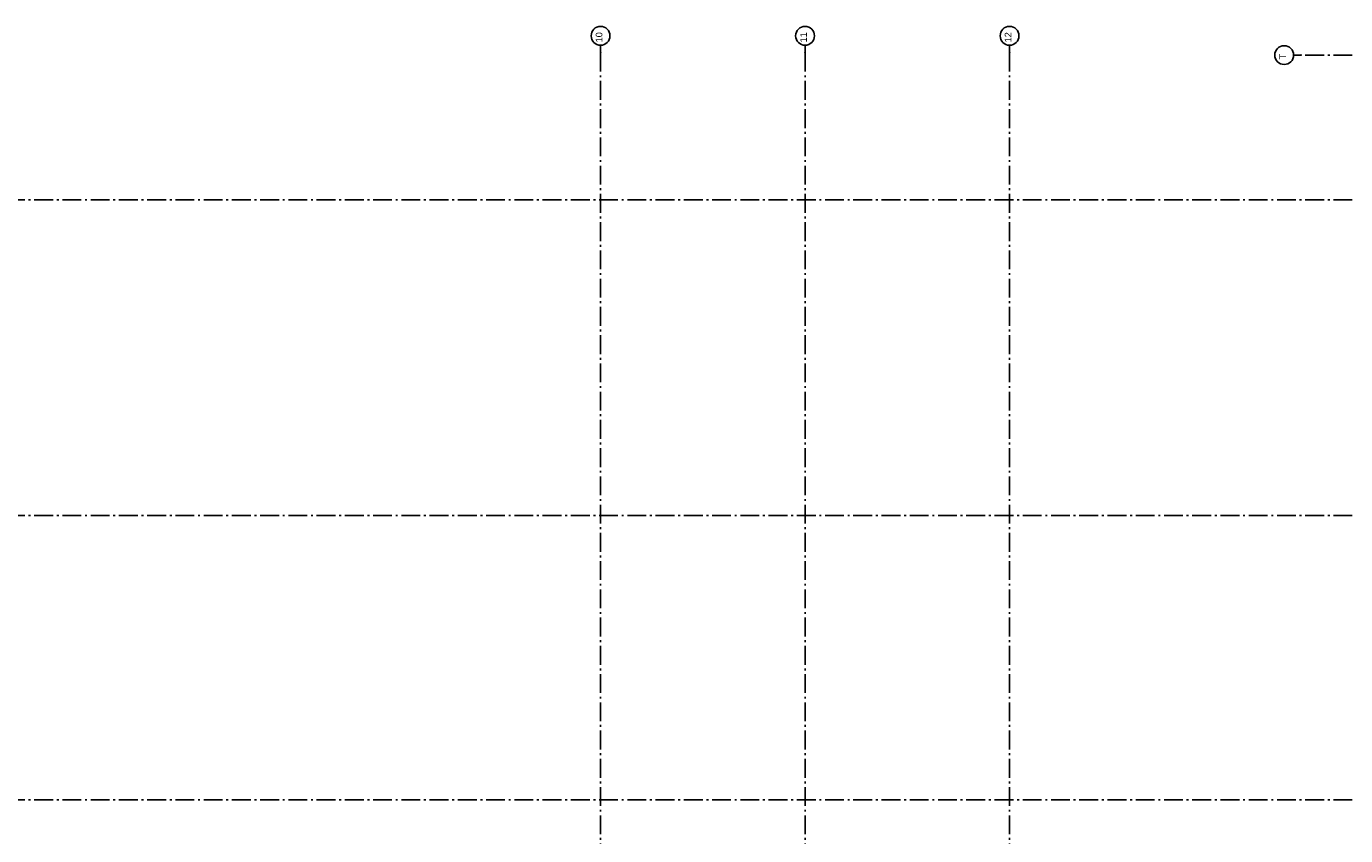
# Model space of a CAD drawing. Header units: millimetres. Extents: x -117798 to 93698, y -84437 to 74219.
# Tile 27 of 34: x -12710 to 22319, y 3732 to 25220. Entities that reach past the tile are written whole.
import ezdxf
from ezdxf.enums import TextEntityAlignment as Align

# ---------------------------------------------------------------- set-up
doc = ezdxf.new("R2010")
doc.units = ezdxf.units.MM
doc.header["$LTSCALE"] = 0.5
doc.header["$MEASUREMENT"] = 0
doc.linetypes.add('Akselinje', pattern=[1500, 1000, -200, 100, -200])
doc.linetypes.add('PLINE', pattern=[0])
doc.layers.add('82-- Modullinjer', color=7, linetype='Continuous')
doc.styles.add('GENERATED_STYLE_1', font='arial.ttf')

# ---------------------------------------------------------------- blocks, each defined once
blk = doc.blocks.new('Standard grid marker[5]', base_point=(93198, 24458))
at = {"layer": '82-- Modullinjer', "linetype": 'Akselinje'}
for p, q in [((21139, 24458), (20939, 24458)), ((92998, 24458), (21139, 24458))]:
    blk.add_line(p, q, dxfattribs=at)
at = {"layer": '82-- Modullinjer', "linetype": 'PLINE'}
blk.add_circle((20689, 24458), 250, dxfattribs=at)
at = {"layer": '82-- Modullinjer', "linetype": 'Akselinje'}
blk.add_point((21139, 24458), dxfattribs=at)
blk.add_point((21139, 24458), dxfattribs=at)
at = {"layer": '82-- Modullinjer', "style": 'GENERATED_STYLE_1'}
for tag, p in [('AC_MarkerText_1_1', (20562, 24418)), ('AC_MarkerText_1_0', (93320, 24418))]:
    blk.add_attdef(tag, text='', height=175, rotation=90, dxfattribs=at).set_placement(p, align=Align.TOP_CENTER)
blk = doc.blocks.new('Standard grid marker[6]', base_point=(93198, 20611))
at = {"layer": '82-- Modullinjer', "linetype": 'Akselinje'}
blk.add_line((92998, 20611), (-81321, 20611), dxfattribs=at)
at = {"layer": '82-- Modullinjer', "style": 'GENERATED_STYLE_1'}
for tag, p in [('AC_MarkerText_1_1', (-81899, 20571)), ('AC_MarkerText_1_0', (93320, 20571))]:
    blk.add_attdef(tag, text='', height=175, rotation=90, dxfattribs=at).set_placement(p, align=Align.TOP_CENTER)
blk = doc.blocks.new('Standard grid marker[7]', base_point=(93198, 4683))
at = {"layer": '82-- Modullinjer', "linetype": 'Akselinje'}
blk.add_line((92998, 4683), (-81321, 4683), dxfattribs=at)
at = {"layer": '82-- Modullinjer', "style": 'GENERATED_STYLE_1'}
for tag, p in [('AC_MarkerText_1_1', (-81899, 4643)), ('AC_MarkerText_1_0', (93320, 4643))]:
    blk.add_attdef(tag, text='', height=175, rotation=90, dxfattribs=at).set_placement(p, align=Align.TOP_CENTER)
blk = doc.blocks.new('Standard grid marker[14]', base_point=(2536, 24720))
at = {"layer": '82-- Modullinjer', "linetype": 'Akselinje'}
for q in [(2536, 24720), (2536, -51889)]:
    blk.add_line((2536, 24520), q, dxfattribs=at)
at = {"layer": '82-- Modullinjer', "linetype": 'PLINE'}
blk.add_circle((2536, 24970), 250, dxfattribs=at)
at = {"layer": '82-- Modullinjer', "linetype": 'Akselinje'}
blk.add_point((2536, 24520), dxfattribs=at)
blk.add_point((2536, 24520), dxfattribs=at)
at = {"layer": '82-- Modullinjer', "style": 'GENERATED_STYLE_1'}
for tag, p in [('AC_MarkerText_1_0', (2409, 24930)), ('AC_MarkerText_1_1', (2409, -52379))]:
    blk.add_attdef(tag, text='', height=175, rotation=90, dxfattribs=at).set_placement(p, align=Align.TOP_CENTER)
blk = doc.blocks.new('Standard grid marker[15]', base_point=(13396, 24720))
at = {"layer": '82-- Modullinjer', "linetype": 'Akselinje'}
for q in [(13396, 24720), (13396, -51889)]:
    blk.add_line((13396, 24520), q, dxfattribs=at)
at = {"layer": '82-- Modullinjer', "linetype": 'PLINE'}
blk.add_circle((13396, 24970), 250, dxfattribs=at)
at = {"layer": '82-- Modullinjer', "linetype": 'Akselinje'}
blk.add_point((13396, 24520), dxfattribs=at)
blk.add_point((13396, 24520), dxfattribs=at)
at = {"layer": '82-- Modullinjer', "style": 'GENERATED_STYLE_1'}
for tag, p in [('AC_MarkerText_1_0', (13269, 24930)), ('AC_MarkerText_1_1', (13269, -52379))]:
    blk.add_attdef(tag, text='', height=175, rotation=90, dxfattribs=at).set_placement(p, align=Align.TOP_CENTER)
blk = doc.blocks.new('Standard grid marker[21]', base_point=(93198, 12236))
at = {"layer": '82-- Modullinjer', "linetype": 'Akselinje'}
blk.add_line((92998, 12236), (-81321, 12236), dxfattribs=at)
at = {"layer": '82-- Modullinjer', "style": 'GENERATED_STYLE_1'}
for tag, p in [('AC_MarkerText_1_1', (-81899, 12196)), ('AC_MarkerText_1_0', (93320, 12196))]:
    blk.add_attdef(tag, text='', height=175, rotation=90, dxfattribs=at).set_placement(p, align=Align.TOP_CENTER)
blk = doc.blocks.new('Standard grid marker[39]', base_point=(7966, 24720))
at = {"layer": '82-- Modullinjer', "linetype": 'Akselinje'}
for q in [(7966, 24720), (7966, -51889)]:
    blk.add_line((7966, 24520), q, dxfattribs=at)
at = {"layer": '82-- Modullinjer', "linetype": 'PLINE'}
blk.add_circle((7966, 24970), 250, dxfattribs=at)
at = {"layer": '82-- Modullinjer', "linetype": 'Akselinje'}
blk.add_point((7966, 24520), dxfattribs=at)
blk.add_point((7966, 24520), dxfattribs=at)
at = {"layer": '82-- Modullinjer', "style": 'GENERATED_STYLE_1'}
for tag, p in [('AC_MarkerText_1_0', (7839, 24930)), ('AC_MarkerText_1_1', (7839, -52379))]:
    blk.add_attdef(tag, text='', height=175, rotation=90, dxfattribs=at).set_placement(p, align=Align.TOP_CENTER)

msp = doc.modelspace()

# ---------------------------------------------------------------- block references
at = {"layer": '82-- Modullinjer', "linetype": 'PLINE'}
ref = msp.add_blockref('Standard grid marker[14]', (2536.1, 24720), dxfattribs=at)
ref.add_attrib('AC_MarkerText_1', '10', dxfattribs={"color": 7, "height": 175, "rotation": 90, "style": 'GENERATED_STYLE_1'}).set_placement((2408.6, 24930), align=Align.TOP_CENTER)
ref = msp.add_blockref('Standard grid marker[39]', (7966.1, 24720), dxfattribs=at)
ref.add_attrib('AC_MarkerText_1', '11', dxfattribs={"color": 7, "height": 175, "rotation": 90, "style": 'GENERATED_STYLE_1'}).set_placement((7838.6, 24930), align=Align.TOP_CENTER)
ref = msp.add_blockref('Standard grid marker[15]', (13396.1, 24720), dxfattribs=at)
ref.add_attrib('AC_MarkerText_1', '12', dxfattribs={"color": 7, "height": 175, "rotation": 90, "style": 'GENERATED_STYLE_1'}).set_placement((13268.6, 24930), align=Align.TOP_CENTER)
ref = msp.add_blockref('Standard grid marker[5]', (93197.6, 24457.6), dxfattribs=at)
ref.add_attrib('AC_MarkerText_1_1', 'T', dxfattribs={"color": 7, "height": 175, "rotation": 90, "style": 'GENERATED_STYLE_1'}).set_placement((20562, 24417.6), align=Align.TOP_CENTER)
for name, p in [('Standard grid marker[6]', (93197.6, 20610.6)), ('Standard grid marker[21]', (93197.6, 12235.6)), ('Standard grid marker[7]', (93197.6, 4683.1))]:
    msp.add_blockref(name, p, dxfattribs=at)

doc.saveas('drawing.dxf')
